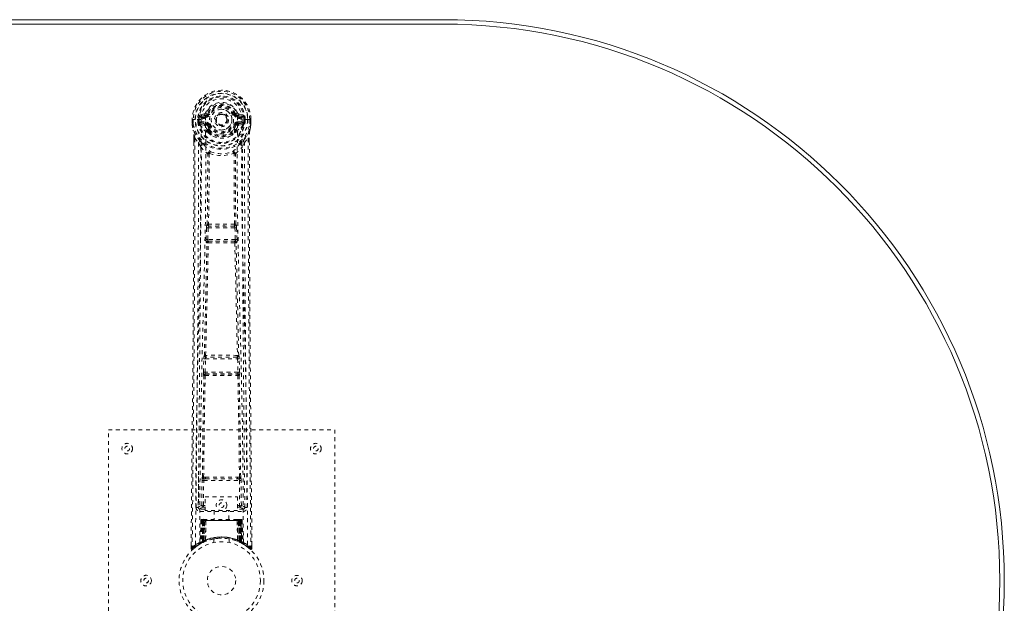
# Model space of a CAD drawing. Header units: inches. Extents: x 21.4 to 116.9, y 47.1 to 76.8.
# Tile 4 of 4: x 90.8 to 116.9, y 61.3 to 76.8. Entities that reach past the tile are written whole.
import ezdxf

# ---------------------------------------------------------------- set-up
doc = ezdxf.new("R2010")
doc.units = ezdxf.units.IN
doc.header["$MEASUREMENT"] = 0
doc.linetypes.add('SLD-Dashed', pattern=[0.075, 0.05, -0.025])
doc.linetypes.add('SLD-Solid', pattern=[0])

msp = doc.modelspace()

# ---------------------------------------------------------------- linework, layer by layer
at = {"color": 7, "linetype": 'SLD-Solid', "lineweight": 15}
for p, q in [((36.288, 76.813), (102.038, 76.813)), ((36.288, 76.695), (102.038, 76.695)), ((102.038, 76.695), (36.288, 76.695))]:
    msp.add_line(p, q, dxfattribs=at)
at = {"color": 7, "linetype": 'SLD-Dashed', "lineweight": 0}
for p, q in [((95.384, 74.169), (95.384, 74.052)), ((95.388, 74.169), (95.384, 74.169)), ((95.385, 74.17), (95.385, 74.052)), ((95.441, 74.169), (95.388, 74.169)), ((95.413, 74.168), (95.414, 74.052)), ((95.464, 74.168), (95.441, 74.169)), ((95.47, 74.168), (95.464, 74.168)), ((95.62, 74.168), (95.47, 74.168)), ((95.535, 74.096), (95.535, 74.167)), ((95.57, 74.168), (95.564, 74.168)), ((95.564, 74.168), (95.565, 74.097)), ((95.57, 74.09), (95.57, 74.168)), ((95.707, 74.313), (95.588, 74.289)), ((95.618, 74.253), (95.735, 74.273)), ((95.618, 74.253), (95.618, 74.223)), ((95.735, 74.253), (95.618, 74.253)), ((95.735, 74.223), (95.618, 74.223)), ((95.735, 74.273), (95.735, 74.253)), ((95.735, 74.223), (95.735, 74.253)), ((95.74, 74.34), (95.794, 74.317)), ((95.79, 74.309), (95.794, 74.317)), ((95.794, 74.317), (95.817, 74.307)), ((96.32, 74.162), (96.319, 74.147)), ((96.32, 74.17), (96.32, 74.162)), ((96.51, 74.307), (96.532, 74.317)), ((96.532, 74.317), (96.536, 74.308)), ((96.592, 74.273), (96.709, 74.253)), ((96.592, 74.273), (96.592, 74.253)), ((96.709, 74.253), (96.592, 74.253)), ((96.592, 74.223), (96.592, 74.253)), ((96.709, 74.223), (96.592, 74.223)), ((96.739, 74.289), (96.62, 74.313)), ((96.706, 74.169), (96.707, 74.168)), ((96.857, 74.168), (96.707, 74.168)), ((96.709, 74.223), (96.709, 74.253)), ((96.756, 74.09), (96.757, 74.168)), ((96.757, 74.168), (96.762, 74.168)), ((96.762, 74.097), (96.762, 74.168)), ((96.792, 74.168), (96.792, 74.095)), ((96.792, 74.168), (96.792, 74.168)), ((96.863, 74.168), (96.857, 74.168)), ((96.886, 74.169), (96.863, 74.168)), ((96.939, 74.169), (96.886, 74.169)), ((96.913, 74.052), (96.913, 74.168)), ((96.943, 74.169), (96.939, 74.169)), ((96.941, 74.052), (96.942, 74.17)), ((96.943, 74.169), (96.942, 74.052)), ((95.384, 74.052), (95.384, 74.048)), ((95.535, 74.095), (95.565, 74.097)), ((95.535, 74.095), (95.535, 74.096)), ((95.565, 74.096), (95.57, 74.077)), ((95.57, 74.077), (95.57, 74.09)), ((95.577, 74.053), (95.58, 74.049)), ((95.59, 74.038), (95.58, 74.048)), ((95.59, 74.038), (95.705, 74.017)), ((95.605, 74.101), (95.605, 74.071)), ((95.605, 74.101), (95.735, 74.101)), ((95.735, 74.046), (95.605, 74.071)), ((95.605, 74.071), (95.735, 74.071)), ((95.735, 74.101), (95.735, 74.071)), ((95.735, 74.046), (95.735, 74.071)), ((95.79, 74.005), (95.782, 74.016)), ((95.817, 74.016), (95.79, 74.005)), ((95.792, 73.856), (95.792, 73.879)), ((95.815, 73.884), (95.815, 73.861)), ((96.537, 74.005), (96.51, 74.016)), ((96.511, 73.861), (96.512, 73.884)), ((96.535, 73.856), (96.535, 73.879)), ((96.544, 74.017), (96.537, 74.005)), ((96.592, 74.101), (96.592, 74.071)), ((96.592, 74.101), (96.722, 74.101)), ((96.722, 74.071), (96.592, 74.046)), ((96.592, 74.046), (96.592, 74.071)), ((96.592, 74.071), (96.722, 74.071)), ((96.621, 74.017), (96.737, 74.038)), ((96.722, 74.071), (96.722, 74.101)), ((96.747, 74.049), (96.737, 74.038)), ((96.737, 74.038), (96.737, 74.038)), ((96.737, 74.038), (96.737, 74.038)), ((96.747, 74.049), (96.75, 74.053)), ((96.762, 74.096), (96.756, 74.077)), ((96.756, 74.077), (96.756, 74.09)), ((96.762, 74.097), (96.792, 74.095)), ((96.792, 74.095), (96.792, 74.095)), ((96.942, 74.048), (96.942, 74.052)), ((95.427, 73.67), (95.427, 73.568)), ((95.428, 73.669), (95.428, 73.567)), ((95.456, 73.668), (95.552, 73.553)), ((95.81, 73.811), (95.799, 73.829)), ((96.528, 73.829), (96.516, 73.811)), ((96.774, 73.553), (96.87, 73.668)), ((96.899, 73.58), (96.899, 73.669)), ((96.9, 73.67), (96.9, 73.581)), ((95.612, 73.441), (95.552, 73.553)), ((96.774, 73.553), (96.715, 73.441)), ((95.753, 70.988), (95.765, 71.297)), ((95.765, 71.297), (95.767, 71.331)), ((95.784, 71.387), (95.783, 71.387)), ((95.797, 70.986), (95.809, 71.295)), ((95.809, 71.295), (96.517, 71.295)), ((95.828, 71.34), (95.828, 71.34)), ((96.499, 71.34), (95.828, 71.34)), ((96.498, 71.34), (96.499, 71.34)), ((96.517, 71.295), (96.529, 70.986)), ((96.543, 71.387), (96.542, 71.387)), ((96.562, 71.297), (96.559, 71.331)), ((96.574, 70.988), (96.562, 71.297)), ((95.776, 70.894), (95.763, 70.898)), ((96.529, 70.986), (95.797, 70.986)), ((95.82, 70.937), (95.807, 70.942)), ((95.807, 70.942), (96.519, 70.942)), ((96.519, 70.942), (96.507, 70.937)), ((96.551, 70.894), (96.564, 70.898)), ((95.708, 67.909), (95.707, 67.909)), ((95.752, 67.862), (95.753, 67.862)), ((96.574, 67.862), (95.752, 67.862)), ((96.574, 67.862), (96.574, 67.862)), ((96.619, 67.909), (96.619, 67.909)), ((95.683, 67.466), (95.694, 67.819)), ((95.728, 67.465), (95.739, 67.817)), ((95.739, 67.817), (96.588, 67.817)), ((96.588, 67.817), (96.599, 67.465)), ((96.643, 67.466), (96.632, 67.819)), ((95.691, 67.376), (95.696, 67.373)), ((96.599, 67.465), (95.728, 67.465)), ((95.741, 67.417), (95.735, 67.42)), ((95.735, 67.42), (96.591, 67.42)), ((96.591, 67.42), (96.586, 67.417)), ((96.63, 67.373), (96.636, 67.376)), ((93.163, 65.938), (99.163, 65.938)), ((93.163, 57.938), (93.163, 65.938)), ((99.163, 65.938), (99.163, 57.938)), ((95.554, 64.695), (95.547, 63.881)), ((95.639, 63.935), (95.646, 64.595)), ((95.684, 63.934), (95.691, 64.594)), ((95.737, 64.685), (95.689, 64.684)), ((95.691, 64.594), (96.636, 64.594)), ((95.7, 64.638), (95.747, 64.638)), ((95.747, 64.638), (96.579, 64.638)), ((96.579, 64.638), (96.627, 64.638)), ((96.638, 64.684), (96.589, 64.685)), ((96.636, 64.594), (96.643, 63.934)), ((96.688, 63.935), (96.681, 64.595)), ((96.779, 63.881), (96.772, 64.695)), ((95.726, 64.161), (96.587, 64.161)), ((95.726, 63.795), (95.726, 64.161)), ((96.587, 64.161), (96.587, 63.795)), ((95.547, 63.881), (95.547, 63.88)), ((95.547, 63.88), (95.547, 63.87)), ((95.547, 63.878), (95.55, 63.86)), ((95.592, 63.832), (95.592, 63.772)), ((95.726, 63.832), (95.592, 63.832)), ((95.592, 63.772), (96.735, 63.772)), ((95.684, 63.889), (95.684, 63.934)), ((95.726, 63.934), (95.684, 63.934)), ((95.726, 63.889), (95.684, 63.889)), ((96.587, 63.795), (95.726, 63.795)), ((95.968, 63.795), (95.968, 63.563)), ((96.358, 63.563), (96.358, 63.795)), ((96.587, 63.934), (96.643, 63.934)), ((96.587, 63.889), (96.643, 63.889)), ((96.735, 63.832), (96.587, 63.832)), ((96.688, 63.935), (96.643, 63.934)), ((96.643, 63.889), (96.643, 63.934)), ((96.735, 63.772), (96.735, 63.832)), ((96.777, 63.86), (96.78, 63.878)), ((96.779, 63.87), (96.78, 63.88)), ((96.78, 63.88), (96.78, 63.881)), ((95.617, 63.534), (95.596, 62.928)), ((95.63, 63.534), (95.609, 62.936)), ((95.63, 63.534), (95.617, 63.534)), ((95.649, 63.534), (95.628, 62.947)), ((95.651, 63.538), (95.629, 62.944)), ((95.648, 63.563), (95.644, 63.562)), ((95.649, 63.563), (95.649, 63.563)), ((95.715, 63.534), (95.649, 63.534)), ((95.656, 63.563), (95.656, 63.561)), ((95.661, 63.563), (95.656, 63.563)), ((95.656, 63.534), (95.656, 62.977)), ((95.67, 63.563), (95.66, 63.563)), ((95.661, 63.534), (96.666, 63.534)), ((95.661, 62.979), (95.661, 63.534)), ((95.669, 62.983), (95.669, 63.534)), ((95.674, 63.563), (95.67, 63.563)), ((95.673, 63.534), (95.673, 62.985)), ((96.653, 63.534), (95.673, 63.534)), ((95.745, 63.563), (95.679, 63.563)), ((95.688, 63.534), (95.688, 62.992)), ((95.691, 63.534), (95.688, 63.534)), ((95.691, 63.534), (96.635, 63.534)), ((95.691, 62.994), (95.691, 63.534)), ((95.696, 62.982), (95.715, 63.534)), ((95.717, 63.534), (95.698, 62.983)), ((95.715, 63.534), (95.717, 63.534)), ((95.74, 63.011), (95.745, 63.535)), ((95.747, 63.534), (95.742, 63.012)), ((95.747, 63.534), (95.745, 63.535)), ((96.579, 63.563), (95.747, 63.563)), ((96.58, 63.534), (95.747, 63.534)), ((96.581, 63.535), (96.58, 63.534)), ((96.584, 63.012), (96.58, 63.534)), ((96.648, 63.563), (96.581, 63.563)), ((96.581, 63.535), (96.586, 63.011)), ((96.61, 63.534), (96.611, 63.534)), ((96.629, 62.983), (96.61, 63.534)), ((96.678, 63.534), (96.611, 63.534)), ((96.611, 63.534), (96.63, 62.982)), ((96.639, 63.534), (96.635, 63.534)), ((96.635, 63.534), (96.635, 62.994)), ((96.639, 62.992), (96.639, 63.534)), ((96.657, 63.563), (96.653, 63.563)), ((96.653, 62.985), (96.653, 63.534)), ((96.666, 63.563), (96.657, 63.563)), ((96.657, 63.534), (96.658, 62.983)), ((96.67, 63.563), (96.665, 63.563)), ((96.666, 63.534), (96.666, 62.979)), ((96.671, 62.977), (96.671, 63.534)), ((96.698, 62.944), (96.676, 63.538)), ((96.678, 63.563), (96.678, 63.563)), ((96.678, 63.534), (96.698, 62.947)), ((96.683, 63.562), (96.679, 63.563)), ((96.696, 63.534), (96.717, 62.936)), ((96.71, 63.534), (96.696, 63.534)), ((96.71, 63.534), (96.731, 62.928)), ((95.581, 62.904), (95.595, 62.911)), ((95.596, 62.928), (95.609, 62.936)), ((95.613, 62.922), (95.679, 62.956)), ((95.628, 62.947), (95.696, 62.982)), ((95.636, 62.953), (95.641, 62.952)), ((95.656, 62.977), (95.661, 62.979)), ((95.668, 62.951), (95.656, 62.977)), ((95.668, 62.951), (95.66, 62.946)), ((95.673, 62.953), (95.661, 62.979)), ((95.673, 62.953), (95.668, 62.951)), ((95.681, 62.957), (95.669, 62.983)), ((95.686, 62.959), (95.673, 62.985)), ((95.699, 62.966), (95.673, 62.953)), ((95.679, 62.956), (95.681, 62.957)), ((95.681, 62.957), (95.686, 62.959)), ((95.699, 62.966), (95.688, 62.992)), ((95.703, 62.967), (95.691, 62.994)), ((95.698, 62.983), (95.696, 62.982)), ((95.74, 63.011), (95.742, 63.012)), ((95.743, 62.984), (95.746, 62.985)), ((95.963, 63.045), (95.963, 62.949)), ((96.363, 62.949), (96.363, 63.045)), ((96.58, 62.985), (96.583, 62.984)), ((96.584, 63.012), (96.586, 63.011)), ((96.635, 62.994), (96.624, 62.967)), ((96.627, 62.966), (96.624, 62.967)), ((96.639, 62.992), (96.627, 62.966)), ((96.63, 62.982), (96.629, 62.983)), ((96.63, 62.982), (96.698, 62.947)), ((96.653, 62.985), (96.641, 62.959)), ((96.641, 62.959), (96.645, 62.957)), ((96.658, 62.983), (96.645, 62.957)), ((96.646, 62.957), (96.647, 62.956)), ((96.647, 62.956), (96.714, 62.922)), ((96.666, 62.979), (96.653, 62.953)), ((96.658, 62.951), (96.653, 62.953)), ((96.671, 62.977), (96.658, 62.951)), ((96.666, 62.979), (96.671, 62.977)), ((96.717, 62.936), (96.731, 62.928)), ((96.732, 62.911), (96.745, 62.904)), ((95.356, 62.796), (95.386, 62.796)), ((95.357, 62.882), (95.357, 62.797)), ((95.407, 62.774), (95.508, 62.855)), ((95.517, 62.862), (95.578, 62.899)), ((96.94, 62.796), (96.92, 62.774)), ((96.97, 62.797), (96.969, 62.881))]:
    msp.add_line(p, q, dxfattribs=at)
at = {"color": 7, "linetype": 'SLD-Dashed', "lineweight": 0, "flags": 128}
for points in [[(95.738, 74.198), (95.743, 74.276), (95.766, 74.352), (95.805, 74.422), (95.859, 74.483), (95.924, 74.532), (95.999, 74.569), (96.08, 74.591), (96.163, 74.599), (96.247, 74.591), (96.328, 74.569), (96.402, 74.532), (96.468, 74.483), (96.522, 74.422), (96.561, 74.352), (96.584, 74.276), (96.589, 74.198)], [(95.384, 74.169), (95.383, 74.169), (95.384, 74.169), (95.387, 74.169), (95.391, 74.169), (95.395, 74.168), (95.401, 74.168), (95.407, 74.168), (95.413, 74.168)], [(95.475, 62.89), (95.481, 64.481), (95.499, 66.07), (95.53, 67.656), (95.568, 69.239), (95.597, 70.479), (95.621, 71.715), (95.63, 72.945), (95.62, 74.168)], [(95.618, 74.223), (95.595, 74.227), (95.575, 74.24)], [(95.584, 62.946), (95.591, 64.532), (95.611, 66.117), (95.644, 67.699), (95.684, 69.278), (95.716, 70.515), (95.74, 71.748), (95.75, 72.977), (95.738, 74.198)], [(95.844, 74.296), (95.839, 74.298), (95.834, 74.3), (95.829, 74.302), (95.825, 74.304), (95.822, 74.305), (95.819, 74.306), (95.817, 74.307), (95.817, 74.307)], [(96.482, 74.296), (96.488, 74.298), (96.493, 74.3), (96.497, 74.302), (96.502, 74.304), (96.505, 74.305), (96.508, 74.306), (96.509, 74.307), (96.51, 74.307)], [(96.742, 62.946), (96.736, 64.532), (96.716, 66.117), (96.683, 67.699), (96.642, 69.278), (96.611, 70.515), (96.586, 71.748), (96.577, 72.977), (96.589, 74.198)], [(96.851, 62.89), (96.846, 64.481), (96.827, 66.07), (96.797, 67.656), (96.759, 69.239), (96.729, 70.479), (96.706, 71.715), (96.696, 72.945), (96.706, 74.168)], [(96.751, 74.24), (96.732, 74.227), (96.709, 74.223)], [(96.762, 74.168), (96.766, 74.168), (96.772, 74.168), (96.781, 74.168), (96.792, 74.168)], [(96.913, 74.168), (96.92, 74.168), (96.926, 74.168), (96.931, 74.168), (96.936, 74.168), (96.94, 74.169), (96.942, 74.169), (96.943, 74.169), (96.943, 74.169)], [(95.384, 74.052), (95.397, 73.957), (95.413, 73.882)], [(95.384, 74.048), (95.385, 74.048), (95.387, 74.048), (95.39, 74.049), (95.394, 74.049), (95.398, 74.05), (95.403, 74.051), (95.408, 74.051), (95.414, 74.052)], [(95.414, 74.052), (95.407, 74.052), (95.401, 74.052), (95.396, 74.052), (95.391, 74.052), (95.387, 74.052), (95.385, 74.052), (95.384, 74.052), (95.384, 74.052)], [(95.384, 74.048), (95.396, 73.96), (95.415, 73.871)], [(95.413, 73.882), (95.413, 73.876), (95.415, 73.871)], [(95.595, 73.593), (95.494, 73.716), (95.415, 73.871)], [(95.565, 74.096), (95.565, 74.097), (95.565, 74.097)], [(95.57, 74.09), (95.587, 74.098), (95.605, 74.101)], [(95.733, 73.994), (95.719, 74.011), (95.705, 74.017)], [(95.792, 73.879), (95.761, 73.929), (95.733, 73.994)], [(95.79, 74.005), (95.816, 73.944), (95.844, 73.897)], [(95.844, 74.028), (95.839, 74.026), (95.834, 74.024), (95.829, 74.022), (95.825, 74.02), (95.822, 74.018), (95.819, 74.017), (95.817, 74.017), (95.817, 74.016)], [(96.482, 74.028), (96.488, 74.026), (96.493, 74.024), (96.497, 74.022), (96.502, 74.02), (96.505, 74.018), (96.508, 74.017), (96.509, 74.017), (96.51, 74.016)], [(96.535, 73.879), (96.566, 73.929), (96.594, 73.994)], [(96.594, 73.994), (96.607, 74.011), (96.621, 74.017)], [(96.722, 74.101), (96.74, 74.098), (96.756, 74.09)], [(96.732, 73.593), (96.833, 73.717), (96.912, 73.871)], [(96.762, 74.097), (96.762, 74.097), (96.762, 74.096)], [(96.912, 73.871), (96.929, 73.949), (96.942, 74.048)], [(96.912, 73.871), (96.914, 73.876), (96.914, 73.882)], [(96.942, 74.052), (96.943, 74.052), (96.942, 74.052), (96.939, 74.052), (96.936, 74.052), (96.931, 74.052), (96.925, 74.052), (96.919, 74.052), (96.913, 74.052)], [(96.942, 74.048), (96.941, 74.048), (96.939, 74.048), (96.937, 74.049), (96.933, 74.049), (96.928, 74.05), (96.924, 74.051), (96.918, 74.051), (96.913, 74.052)], [(96.942, 74.052), (96.93, 73.957), (96.914, 73.882)], [(95.456, 73.668), (95.458, 72.854), (95.457, 72.006), (95.455, 71.122), (95.451, 70.32), (95.448, 69.802), (95.444, 69.26), (95.44, 68.694), (95.436, 68.13), (95.432, 67.642), (95.426, 66.995), (95.42, 66.307), (95.413, 65.578), (95.406, 64.901), (95.386, 62.796)], [(95.427, 73.67), (95.426, 73.669), (95.427, 73.669), (95.43, 73.669), (95.433, 73.669), (95.438, 73.668), (95.444, 73.668), (95.45, 73.668), (95.456, 73.668)], [(95.81, 73.811), (95.886, 73.752), (95.936, 73.725)], [(96.391, 73.725), (96.441, 73.752), (96.516, 73.811)], [(96.87, 73.668), (96.869, 72.93), (96.87, 72.15), (96.872, 71.327), (96.875, 70.461), (96.88, 69.665), (96.885, 68.835), (96.887, 68.644), (96.888, 68.452), (96.89, 68.258), (96.891, 68.125), (96.892, 67.995), (96.893, 67.859), (96.894, 67.718), (96.898, 67.265), (96.903, 66.76), (96.908, 66.205), (96.911, 65.853), (96.915, 65.481), (96.919, 65.078), (96.922, 64.703), (96.927, 64.212), (96.931, 63.776), (96.935, 63.395), (96.938, 63.068), (96.94, 62.796)], [(96.87, 73.668), (96.876, 73.668), (96.882, 73.668), (96.888, 73.668), (96.893, 73.669), (96.897, 73.669), (96.899, 73.669), (96.9, 73.669), (96.9, 73.67)], [(95.427, 73.568), (95.424, 70.951), (95.407, 68.235), (95.382, 65.514), (95.356, 62.796)], [(95.552, 73.553), (95.553, 72.813), (95.551, 72.041), (95.548, 71.238), (95.544, 70.472), (95.539, 69.696), (95.534, 68.92), (95.527, 68.164), (95.521, 67.439), (95.514, 66.764), (95.507, 66.007), (95.5, 65.297), (95.493, 64.6), (95.487, 63.878)], [(95.612, 73.441), (95.603, 70.254), (95.577, 67.066), (95.547, 63.878)], [(95.612, 73.441), (95.696, 73.343), (95.793, 73.256)], [(95.69, 73.505), (95.699, 73.496), (95.705, 73.49)], [(96.533, 73.256), (96.631, 73.343), (96.715, 73.441)], [(96.622, 73.49), (96.627, 73.496), (96.637, 73.505)], [(96.78, 63.878), (96.749, 67.066), (96.724, 70.254), (96.715, 73.441)], [(96.84, 63.878), (96.836, 64.254), (96.832, 64.683), (96.828, 65.153), (96.824, 65.577), (96.821, 65.8), (96.819, 66.023), (96.817, 66.245), (96.815, 66.498), (96.812, 66.753), (96.81, 67), (96.805, 67.504), (96.801, 67.971), (96.797, 68.403), (96.794, 68.826), (96.79, 69.316), (96.784, 70.157), (96.779, 71.005), (96.776, 71.882), (96.774, 72.737), (96.774, 73.553)], [(96.9, 73.581), (96.903, 70.952), (96.92, 68.234), (96.944, 65.515), (96.97, 62.796)], [(95.784, 71.387), (95.795, 72.319), (95.796, 73.248)], [(95.841, 73.266), (95.836, 73.275), (95.83, 73.281), (95.822, 73.285), (95.814, 73.285), (95.806, 73.282), (95.8, 73.276), (95.795, 73.267), (95.793, 73.256)], [(95.831, 73.255), (95.831, 72.325), (95.82, 71.392)], [(95.841, 73.266), (95.835, 73.261), (95.832, 73.258), (95.832, 73.257), (95.831, 73.255)], [(96.533, 73.256), (96.531, 73.267), (96.527, 73.276), (96.52, 73.282), (96.513, 73.285), (96.505, 73.285), (96.497, 73.281), (96.49, 73.275), (96.485, 73.266)], [(96.495, 73.255), (96.495, 73.257), (96.494, 73.258), (96.492, 73.261), (96.485, 73.266)], [(96.507, 71.392), (96.496, 72.325), (96.495, 73.255)], [(96.542, 71.387), (96.532, 72.319), (96.531, 73.248)], [(95.765, 71.297), (95.77, 71.297), (95.78, 71.296), (95.794, 71.296), (95.809, 71.295)], [(95.809, 71.295), (95.81, 71.304), (95.812, 71.312), (95.816, 71.327), (95.822, 71.336), (95.825, 71.339), (95.826, 71.34), (95.828, 71.34)], [(96.517, 71.295), (96.525, 71.296), (96.533, 71.296), (96.54, 71.296), (96.546, 71.296), (96.552, 71.297), (96.556, 71.297), (96.56, 71.297), (96.562, 71.297)], [(95.708, 67.909), (95.743, 69.404), (95.776, 70.894)], [(95.742, 67.911), (95.778, 69.407), (95.811, 70.899)], [(95.753, 70.988), (95.755, 70.988), (95.758, 70.988), (95.762, 70.988), (95.768, 70.988), (95.774, 70.987), (95.782, 70.987), (95.789, 70.987), (95.797, 70.986)], [(95.807, 70.942), (95.802, 70.946), (95.799, 70.955), (95.797, 70.97), (95.797, 70.978), (95.797, 70.986)], [(96.515, 70.899), (96.549, 69.407), (96.584, 67.911)], [(96.529, 70.986), (96.53, 70.978), (96.53, 70.97), (96.528, 70.955), (96.524, 70.946), (96.519, 70.942)], [(96.529, 70.986), (96.537, 70.987), (96.545, 70.987), (96.552, 70.987), (96.559, 70.988), (96.564, 70.988), (96.569, 70.988), (96.572, 70.988), (96.574, 70.988)], [(96.619, 67.909), (96.584, 69.404), (96.551, 70.894)], [(95.712, 67.889), (95.711, 67.891), (95.708, 67.909)], [(95.694, 67.819), (95.696, 67.852), (95.696, 67.854)], [(95.694, 67.819), (95.696, 67.819), (95.699, 67.818), (95.703, 67.818), (95.709, 67.818), (95.715, 67.818), (95.723, 67.818), (95.731, 67.817), (95.739, 67.817)], [(96.588, 67.817), (96.596, 67.817), (96.604, 67.818), (96.611, 67.818), (96.618, 67.818), (96.623, 67.818), (96.628, 67.818), (96.631, 67.819), (96.632, 67.819)], [(96.632, 67.819), (96.631, 67.852), (96.63, 67.854)], [(95.656, 64.683), (95.672, 66.029), (95.696, 67.373)], [(95.683, 67.466), (95.685, 67.466), (95.688, 67.466), (95.692, 67.466), (95.698, 67.465), (95.705, 67.465), (95.712, 67.465), (95.72, 67.465), (95.728, 67.465)], [(95.689, 64.684), (95.705, 66.031), (95.73, 67.376)], [(96.596, 67.376), (96.621, 66.031), (96.638, 64.684)], [(96.599, 67.465), (96.607, 67.465), (96.615, 67.465), (96.622, 67.465), (96.629, 67.465), (96.634, 67.466), (96.639, 67.466), (96.642, 67.466), (96.643, 67.466)], [(96.671, 64.683), (96.655, 66.029), (96.63, 67.373)], [(95.646, 64.595), (95.651, 64.595), (95.661, 64.595), (95.675, 64.594), (95.691, 64.594)], [(95.7, 64.638), (95.683, 64.642), (95.672, 64.65)], [(95.737, 64.685), (95.949, 64.685), (96.163, 64.685), (96.378, 64.685), (96.589, 64.685)], [(95.747, 64.638), (95.952, 64.639), (96.158, 64.639), (96.369, 64.639), (96.579, 64.638)], [(96.636, 64.594), (96.651, 64.594), (96.666, 64.595), (96.676, 64.595), (96.681, 64.595)], [(95.639, 63.935), (95.57, 63.906), (95.549, 63.88)], [(95.592, 63.832), (95.615, 63.861), (95.684, 63.889)], [(95.639, 63.935), (95.644, 63.935), (95.654, 63.935), (95.668, 63.934), (95.684, 63.934)], [(96.643, 63.889), (96.712, 63.861), (96.735, 63.832)], [(96.78, 63.878), (96.757, 63.906), (96.688, 63.935)], [(95.617, 63.534), (95.62, 63.534), (95.628, 63.534), (95.641, 63.534), (95.656, 63.534)], [(95.669, 63.534), (95.655, 63.534), (95.642, 63.534), (95.634, 63.534), (95.63, 63.534)], [(95.649, 63.534), (95.649, 63.534), (95.651, 63.534), (95.654, 63.534), (95.659, 63.534), (95.665, 63.534), (95.672, 63.534), (95.68, 63.534), (95.688, 63.534)], [(95.67, 63.561), (95.666, 63.562), (95.663, 63.562), (95.662, 63.563), (95.662, 63.563)], [(95.727, 63.553), (95.72, 63.544), (95.717, 63.534)], [(95.745, 63.535), (95.73, 63.549), (95.727, 63.553)], [(96.581, 63.535), (96.596, 63.549), (96.6, 63.553)], [(96.61, 63.534), (96.606, 63.544), (96.6, 63.553)], [(96.639, 63.534), (96.647, 63.534), (96.654, 63.534), (96.661, 63.534), (96.667, 63.534), (96.672, 63.534), (96.676, 63.534), (96.678, 63.534), (96.678, 63.534)], [(96.649, 63.563), (96.648, 63.563), (96.647, 63.563)], [(96.664, 63.563), (96.664, 63.563), (96.663, 63.562), (96.661, 63.562), (96.657, 63.561)], [(96.696, 63.534), (96.693, 63.534), (96.684, 63.534), (96.672, 63.534), (96.657, 63.534)], [(96.671, 63.534), (96.686, 63.534), (96.699, 63.534), (96.707, 63.534), (96.71, 63.534)], [(96.678, 63.534), (96.677, 63.541), (96.676, 63.543)], [(95.966, 63.045), (95.964, 63.045), (95.982, 63.048), (96.02, 63.054), (96.075, 63.059), (96.139, 63.063), (96.163, 63.063)], [(96.697, 62.931), (96.691, 62.934), (96.658, 62.951)], [(96.7, 62.939), (96.699, 62.945), (96.699, 62.947)], [(96.737, 62.911), (96.731, 62.922), (96.726, 62.936)], [(96.73, 62.922), (96.73, 62.928), (96.73, 62.929)], [(95.36, 62.797), (95.361, 62.789), (95.365, 62.781), (95.37, 62.775), (95.376, 62.77), (95.383, 62.767), (95.391, 62.766), (95.398, 62.768), (95.404, 62.772)], [(96.922, 62.776), (96.929, 62.772), (96.937, 62.77), (96.945, 62.769), (96.953, 62.771), (96.96, 62.774), (96.965, 62.78), (96.968, 62.786), (96.97, 62.794)], [(96.97, 62.796), (96.97, 62.797), (96.968, 62.796), (96.961, 62.796), (96.952, 62.796), (96.946, 62.796), (96.94, 62.796)]]:
    msp.add_lwpolyline(points, dxfattribs=at)
at = {"color": 7, "linetype": 'SLD-Dashed', "lineweight": 0}
for centre, radius in [((96.163, 74.162), 0.7), ((96.163, 74.162), 0.69), ((96.163, 74.162), 0.623), ((96.163, 74.162), 0.32), ((96.163, 74.162), 0.275), ((96.163, 74.162), 0.187), ((96.163, 74.162), 0.156), ((96.163, 74.162), 0.142), ((96.163, 74.162), 0.14), ((96.163, 74.162), 0.138), ((93.663, 65.438), 0.141), ((98.663, 65.438), 0.141), ((93.663, 65.438), 0.0625), ((98.663, 65.438), 0.0625), ((96.163, 63.938), 0.141), ((96.163, 63.938), 0.0625), ((96.163, 61.938), 1.125), ((96.163, 61.938), 1.03), ((96.163, 61.938), 0.376), ((94.163, 61.938), 0.141), ((94.163, 61.938), 0.0625), ((98.163, 61.938), 0.14), ((98.163, 61.938), 0.0625)]:
    msp.add_circle(centre, radius, dxfattribs=at)
at = {"color": 7, "linetype": 'SLD-Solid', "lineweight": 15}
for radius in [14.875, 14.757, 14.757]:
    msp.add_arc((102.038, 61.938), radius, 270, 90, dxfattribs=at)
at = {"color": 7, "linetype": 'SLD-Dashed', "lineweight": 0}
for centre, radius, start, end in [((96.163, 74.162), 0.78, 0, 179.4852), ((96.163, 74.162), 0.78, 0.5288, 179.4712), ((96.163, 74.162), 0.75, 0.4561, 179.5439), ((96.163, 74.162), 0.629, 0.5443, 179.4557), ((96.163, 74.162), 0.599, 0.5443, 179.4557), ((96.163, 74.175), 0.543, 359.3659, 180.6341), ((96.163, 74.162), 0.459, 22.774, 157.226), ((96.163, 74.162), 0.4, 22.774, 157.226), ((96.163, 74.162), 0.376, 22.774, 157.226), ((96.163, 74.162), 0.346, 22.7737, 157.2263), ((96.163, 74.162), 0.275, 89.0539, 269.0534), ((96.163, 74.162), 0.275, 269.0537, 89.0536), ((95.558, 75.041), 0.873, 268.4833, 270.4278), ((96.163, 74.162), 0.593, 172.3909, 179.4476), ((95.779, 74.213), 0.206, 158.3405, 172.3386), ((95.617, 74.283), 0.0299, 167.8979, 271.9461), ((95.737, 73.957), 0.242, 89.7336, 118.8269), ((95.735, 74.303), 0.0301, 162.345, 268.579), ((95.698, 74.357), 0.0455, 281.3614, 337.4616), ((95.729, 74.345), 0.0715, 274.7851, 329.7528), ((95.735, 74.342), 0.089, 270, 337.226), ((95.735, 74.342), 0.119, 269.9999, 337.2257), ((96.592, 74.342), 0.119, 202.7743, 270.0001), ((96.592, 74.342), 0.089, 202.774, 270), ((96.016, 75.624), 1.405, 291.5645, 293.9841), ((96.598, 74.345), 0.0714, 210.3129, 265.2501), ((96.629, 74.357), 0.0455, 202.5202, 258.6528), ((96.588, 73.949), 0.249, 61.7055, 89.8617), ((96.591, 74.303), 0.0301, 271.4524, 17.6236), ((96.71, 74.283), 0.0299, 268.0499, 12.106), ((96.547, 74.213), 0.206, 7.6643, 21.652), ((96.163, 74.162), 0.593, 0.5524, 7.6091), ((95.414, 74.052), 0.03, 180.2178, 185.2738), ((96.163, 74.162), 0.787, 188.3239, 351.6761), ((94.225, 73.698), 1.202, 358.6566, 8.8135), ((96.163, 74.162), 0.758, 188.3238, 351.6762), ((91.837, 73.029), 3.675, 10.0102, 13.2382), ((96.163, 74.162), 0.632, 186.0643, 353.9357), ((96.163, 74.162), 0.602, 186.2697, 353.7303), ((95.654, 74.085), 0.0845, 185.4169, 202.6091), ((95.604, 74.04), 0.0306, 89.0433, 156.1675), ((96.031, 74.257), 0.497, 204.8142, 243.6299), ((95.97, 74.258), 0.439, 210.0687, 246.0866), ((95.735, 74.016), 0.0299, 91.048, 179.0069), ((95.763, 73.989), 0.031, 31.5892, 170.0547), ((95.735, 73.982), 0.119, 22.7732, 90.0004), ((95.735, 73.982), 0.089, 22.774, 90), ((95.733, 73.989), 0.0567, 28.2271, 87.9792), ((95.822, 73.876), 0.0305, 43.9322, 174.3713), ((95.814, 73.833), 0.0505, 88.262, 115.7592), ((95.843, 73.86), 0.0371, 89.2715, 139.8374), ((96.163, 74.173), 0.453, 219.7485, 320.2509), ((96.163, 74.162), 0.376, 202.774, 337.226), ((96.163, 74.162), 0.346, 202.7741, 337.2259), ((96.163, 74.156), 0.411, 219.0115, 320.9885), ((96.163, 74.162), 0.156, 245.1542, 290.0596), ((96.592, 73.982), 0.119, 89.9996, 157.2268), ((96.098, 74.158), 0.465, 325.8376, 340.7948), ((96.505, 73.876), 0.0305, 5.636, 136.0644), ((96.483, 73.86), 0.0371, 40.167, 90.728), ((96.592, 73.982), 0.089, 90, 157.226), ((96.513, 73.833), 0.0504, 64.2236, 91.7575), ((96.3, 74.252), 0.491, 296.1266, 335.5131), ((96.356, 74.258), 0.44, 293.9343, 329.9021), ((96.563, 73.989), 0.031, 10.1665, 148.1958), ((96.594, 73.99), 0.0565, 91.9605, 151.5628), ((96.591, 74.016), 0.0299, 1.0028, 88.9468), ((96.722, 74.04), 0.0305, 23.8251, 90.9642), ((96.642, 74.093), 0.115, 339.7037, 352.2703), ((100.489, 73.029), 3.675, 166.7618, 169.9898), ((98.101, 73.698), 1.202, 171.1863, 181.3423), ((95.814, 73.811), 0.0506, 88.2566, 115.6739), ((95.836, 73.853), 0.0444, 175.0057, 212.6961), ((95.851, 73.806), 0.0404, 127.2353, 172.6801), ((95.848, 73.862), 0.0326, 181.6472, 227.8224), ((96.163, 74.199), 0.494, 226.9723, 313.0277), ((96.163, 74.143), 0.476, 241.4726, 298.5265), ((96.479, 73.862), 0.0326, 312.1646, 358.3659), ((96.476, 73.806), 0.0404, 7.303, 52.7838), ((96.513, 73.811), 0.0506, 64.3241, 91.7454), ((96.49, 73.853), 0.0444, 327.3963, 5.0007), ((96.015, 73.105), 0.644, 130.7406, 135.9085), ((97.138, 75.167), 2.204, 225.569, 228.9417), ((95.673, 73.438), 0.0608, 58.0324, 177.6162), ((96.432, 73.999), 0.887, 215.0289, 230.8692), ((95.895, 73.999), 0.887, 309.1298, 324.9717), ((96.654, 73.438), 0.0608, 2.3835, 121.9701), ((95.188, 75.167), 2.205, 311.059, 314.431), ((96.313, 73.106), 0.643, 44.0848, 49.2659), ((95.854, 73.252), 0.0608, 73.4573, 176.3317), ((95.781, 73.249), 0.0143, 356.6412, 32.4513), ((95.828, 73.175), 0.0795, 87.4927, 113.9461), ((95.918, 73.247), 0.0786, 126.2598, 166.6787), ((96.163, 74.176), 0.965, 250.5267, 289.4743), ((96.163, 74.103), 0.844, 249.7728, 290.2275), ((96.472, 73.252), 0.0608, 3.6683, 106.5427), ((96.409, 73.247), 0.0786, 13.3212, 53.7404), ((96.499, 73.175), 0.0795, 66.0527, 92.5072), ((96.545, 73.249), 0.0143, 147.5487, 183.3588), ((95.86, 71.335), 0.0933, 145.8654, 182.4683), ((95.828, 71.385), 0.0451, 177.8573, 268.9554), ((95.814, 71.304), 0.0889, 86.1784, 109.6244), ((95.829, 71.386), 0.0451, 177.8507, 268.9518), ((95.906, 71.38), 0.0873, 171.8111, 206.8102), ((96.163, 38.67), 32.724, 89.399, 90.601), ((96.163, 37.972), 33.37, 89.4251, 90.5749), ((96.42, 71.38), 0.0873, 333.1898, 8.1889), ((96.497, 71.386), 0.0451, 271.0463, 2.1513), ((96.498, 71.385), 0.0451, 271.0403, 2.1471), ((96.459, 71.297), 0.0588, 357.8294, 46.6375), ((96.513, 71.305), 0.0879, 70.239, 93.9582), ((96.466, 71.335), 0.0933, 357.5371, 34.1343), ((95.916, 70.961), 0.165, 170.5967, 202.3636), ((95.808, 70.896), 0.0451, 90.8638, 177.5096), ((95.821, 70.892), 0.0451, 90.8948, 177.4015), ((95.805, 70.807), 0.0919, 86.0244, 108.5445), ((95.872, 70.906), 0.0607, 148.3035, 186.2262), ((96.163, 107.925), 37.028, 269.4553, 270.5445), ((96.163, 103.817), 32.881, 269.4018, 270.5982), ((96.506, 70.892), 0.0451, 2.6042, 89.1025), ((96.454, 70.905), 0.0613, 353.939, 31.5313), ((96.522, 70.807), 0.092, 71.4704, 93.9863), ((96.519, 70.896), 0.0451, 2.4891, 89.1375), ((96.411, 70.961), 0.165, 337.6354, 9.4042), ((95.814, 67.858), 0.118, 154.6377, 182.0205), ((95.753, 67.907), 0.0451, 178.3703, 269.3693), ((95.734, 67.787), 0.125, 86.4439, 102.2374), ((95.752, 67.906), 0.0433, 202.774, 270.2215), ((95.801, 67.823), 0.0626, 141.5425, 185.5207), ((95.811, 67.9), 0.0697, 170.92, 213.0613), ((96.163, 34.34), 33.574, 89.2814, 90.7187), ((96.163, 34.514), 33.351, 89.2944, 90.7056), ((96.516, 67.9), 0.0697, 326.9323, 9.0864), ((96.573, 67.907), 0.0451, 270.6353, 1.6281), ((96.574, 67.907), 0.0451, 270.6338, 1.6237), ((96.526, 67.823), 0.0626, 354.4771, 38.4597), ((96.592, 67.788), 0.123, 77.6586, 93.6601), ((96.513, 67.858), 0.118, 357.9869, 25.3611), ((95.903, 67.438), 0.222, 172.8834, 196.3582), ((95.736, 67.375), 0.0451, 90.5581, 178.0574), ((95.742, 67.372), 0.0451, 90.5798, 178.0312), ((95.723, 67.24), 0.136, 86.7415, 101.1102), ((95.787, 67.451), 0.0601, 166.9039, 211.3992), ((95.787, 67.383), 0.0567, 143.3882, 187.52), ((96.163, 103.504), 36.131, 269.3135, 270.6866), ((96.163, 100.449), 33.035, 269.2676, 270.7324), ((96.585, 67.372), 0.0451, 1.9707, 89.4221), ((96.54, 67.383), 0.057, 352.6045, 36.4876), ((96.54, 67.451), 0.0601, 328.5908, 13.1062), ((96.591, 67.375), 0.0451, 1.9426, 89.4419), ((96.604, 67.24), 0.136, 78.8626, 93.2823), ((96.423, 67.438), 0.222, 343.6411, 7.1173), ((95.935, 64.608), 0.289, 164.984, 182.6441), ((95.682, 64.426), 0.258, 88.4495, 95.7711), ((95.694, 64.681), 0.0384, 177.0753, 235.371), ((95.764, 64.678), 0.0757, 175.356, 211.8308), ((95.768, 64.602), 0.0773, 151.6295, 185.4587), ((95.802, 64.675), 0.0652, 170.5376, 213.5539), ((96.525, 64.675), 0.0652, 326.4346, 9.438), ((96.563, 64.678), 0.075, 327.9982, 4.8139), ((96.625, 64.684), 0.0456, 271.9223, 359.0019), ((96.559, 64.602), 0.0773, 354.5348, 28.3819), ((96.645, 64.427), 0.258, 84.2213, 91.5582), ((96.392, 64.608), 0.289, 357.3539, 15.0211), ((95.529, 66.74), 2.862, 269.1592, 270.3602), ((95.591, 63.877), 0.105, 179.3659, 270.0822), ((95.592, 63.877), 0.045, 202.0106, 269.9803), ((95.684, 63.934), 0.0451, 179.6181, 269.5736), ((96.642, 63.934), 0.0451, 270.4253, 0.3586), ((96.735, 63.877), 0.105, 269.9152, 0.6367), ((96.735, 63.877), 0.045, 270.0175, 337.9915), ((96.798, 66.748), 2.87, 269.642, 270.8398), ((95.647, 63.533), 0.03, 90.0041, 178.0024), ((95.648, 63.532), 0.0305, 110.7107, 177.6503), ((95.66, 63.533), 0.03, 113.4941, 178.027), ((95.661, 63.531), 0.0315, 89.3097, 122.3719), ((95.679, 63.533), 0.03, 90.0611, 178.071), ((95.683, 63.528), 0.0353, 81.8118, 170.6758), ((95.678, 63.679), 0.12, 255.9128, 259.5515), ((96.072, 63.541), 0.412, 176.9443, 180.9755), ((96.518, 63.537), 0.848, 178.4181, 180.2259), ((96.096, 63.541), 0.422, 177.0374, 180.966), ((96.133, 63.541), 0.446, 177.1813, 180.9057), ((96.137, 63.541), 0.446, 177.1812, 180.9057), ((95.745, 63.533), 0.0299, 90.1839, 178.2048), ((95.748, 63.536), 0.0266, 90.7976, 141.4479), ((96.579, 63.536), 0.0265, 38.3604, 89.3883), ((96.581, 63.533), 0.0299, 1.7952, 89.8161), ((96.193, 63.541), 0.442, 359.0834, 2.8389), ((96.197, 63.541), 0.442, 359.0788, 2.8343), ((96.648, 63.533), 0.03, 1.9316, 89.9363), ((96.232, 63.541), 0.422, 359.0352, 2.9707), ((96.235, 63.541), 0.423, 359.0445, 2.9707), ((96.254, 63.541), 0.412, 359.0187, 3.043), ((96.666, 63.531), 0.0315, 57.9473, 90.6842), ((96.65, 63.673), 0.114, 280.0896, 283.9865), ((95.841, 63.537), 0.83, 359.7743, 1.622), ((96.666, 63.533), 0.03, 1.9885, 66.5606), ((96.68, 63.533), 0.03, 1.9931, 89.996), ((96.678, 63.532), 0.0305, 2.366, 69.3678), ((96.163, 61.937), 1.158, 47.8714, 132.1369), ((96.149, 61.704), 1.364, 114.449, 119.585), ((96.163, 61.938), 1.127, 119.5267, 124.6578), ((95.566, 62.929), 0.03, 301.0755, 358.0214), ((96.163, 61.906), 1.19, 60.8801, 119.1199), ((95.625, 62.958), 0.0429, 197.0127, 245.8238), ((95.58, 62.937), 0.0299, 300.3008, 358.0973), ((96.019, 62.186), 0.841, 118.7958, 120.3445), ((96.157, 62.298), 0.844, 126.4951, 131.7205), ((96.163, 61.938), 1.127, 60.4733, 119.5267), ((96.139, 62.326), 0.808, 125.5366, 130.9171), ((95.612, 63.079), 0.137, 269.4084, 293.5146), ((95.598, 62.948), 0.0299, 299.2533, 358.1987), ((96.151, 62.316), 0.82, 124.4068, 129.6107), ((95.644, 63.059), 0.109, 271.2477, 300.4799), ((96.163, 61.939), 1.155, 64.2142, 115.7858), ((96.163, 61.939), 1.155, 64.9105, 115.0895), ((95.666, 62.983), 0.0297, 295.5333, 358.5218), ((95.668, 62.984), 0.0297, 295.4506, 358.5237), ((96.056, 62.17), 0.872, 113.5623, 115.4794), ((96.163, 61.939), 1.155, 65.8866, 114.1134), ((96.121, 62.383), 0.734, 121.2426, 125.2397), ((95.714, 62.995), 0.031, 340.2181, 31.692), ((96.163, 61.975), 1.12, 67.9257, 112.0743), ((95.713, 62.994), 0.0345, 344.8315, 31.0547), ((96.614, 62.994), 0.0345, 148.9559, 195.1676), ((96.613, 62.995), 0.0311, 148.3268, 199.6445), ((96.207, 62.385), 0.732, 54.754, 58.7694), ((96.161, 61.934), 1.132, 60.792, 65.6989), ((96.659, 62.984), 0.0297, 181.4763, 244.5494), ((96.66, 62.983), 0.0297, 181.484, 244.4682), ((96.176, 62.316), 0.82, 50.3893, 55.5932), ((96.187, 62.324), 0.81, 49.091, 54.4554), ((96.153, 61.916), 1.154, 59.9253, 63.957), ((96.174, 62.304), 0.837, 48.2565, 53.5279), ((96.247, 62.084), 0.96, 59.6212, 62.5228), ((96.728, 62.948), 0.0299, 181.8055, 240.7503), ((96.729, 62.948), 0.03, 196.8622, 241.2461), ((96.747, 62.937), 0.0299, 181.9027, 239.6992), ((96.701, 62.958), 0.0429, 294.1726, 342.988), ((96.163, 61.938), 1.127, 55.3416, 60.474), ((96.78, 62.965), 0.0707, 211.46, 238.8862), ((96.188, 61.979), 1.08, 58.9059, 59.8245), ((96.761, 62.929), 0.03, 181.9893, 238.9138), ((96.177, 61.702), 1.366, 60.4187, 65.5472), ((96.162, 61.898), 1.206, 124.6789, 131.8734), ((95.386, 62.796), 0.03, 179.4725, 312.1509), ((95.442, 62.826), 0.063, 208.4534, 235.9547), ((96.159, 61.944), 1.12, 124.6367, 132.1026), ((95.505, 62.89), 0.03, 180.2599, 304.0782), ((96.821, 62.89), 0.03, 235.9269, 359.7349), ((96.168, 61.944), 1.12, 47.8952, 55.3635), ((96.169, 61.903), 1.2, 48.104, 55.3369), ((96.94, 62.796), 0.03, 227.8478, 0.5308)]:
    msp.add_arc(centre, radius, start, end, dxfattribs=at)

doc.saveas('drawing.dxf')
